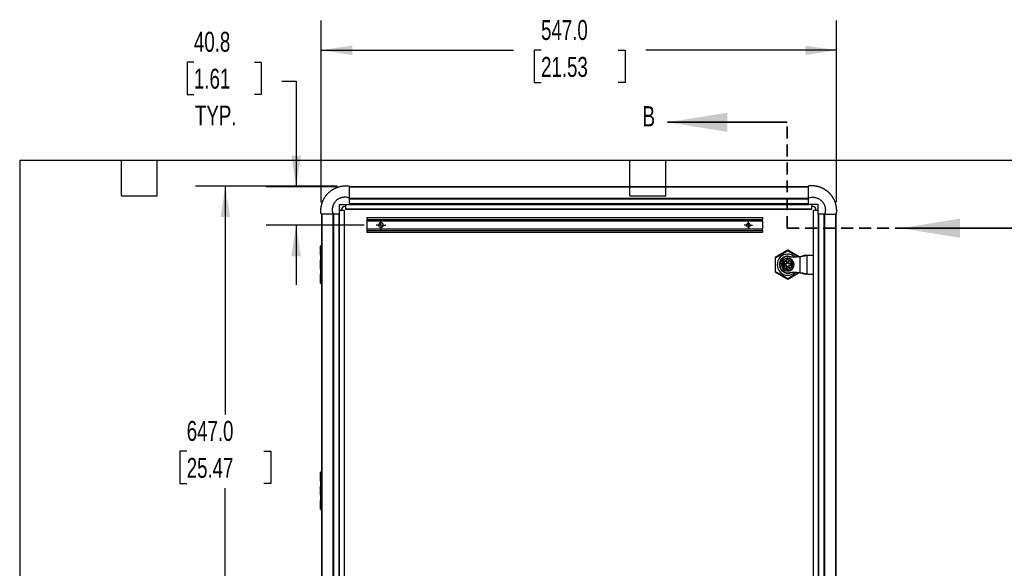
# Model space of a CAD drawing. Header units: millimetres. Extents: x 32 to 2713, y 32 to 2054.
# Tile 2 of 10: x 32 to 1077, y 614 to 1197. Entities that reach past the tile are written whole.
import ezdxf

# ---------------------------------------------------------------- set-up
doc = ezdxf.new("R2010")
doc.units = ezdxf.units.MM
doc.header["$LTSCALE"] = 10
doc.linetypes.add('CENTERX2', pattern=[20.32, 12.7, -2.54, 2.54, -2.54])
doc.linetypes.add('HIDDEN', pattern=[1.905, 1.27, -0.635])
doc.layers.add('CENTER', color=40, linetype='CENTERX2')
doc.layers.add('DIMENSIONS', color=140, linetype='Continuous', lineweight=25)
doc.layers.add('TEXT', color=140, linetype='Continuous', lineweight=25)
doc.styles.add('SLDTEXTSTYLE0', font='TXT', dxfattribs={"width": 0.7})
doc.dimstyles.new('SLDDIMSTYLE0', dxfattribs={"dimtxt": 21.580078, "dimasz": 33.02, "dimexe": 0, "dimexo": 0.0625, "dimgap": 5.39502, "dimtad": 0, "dimtih": 1, "dimtoh": 1, "dimrnd": 1e-09, "dimzin": 4, "dimdsep": 46, "dimtxsty": 'SLDTEXTSTYLE0', "dimsah": 1, "dimcen": 0.09, "dimadec": 0, "dimazin": 1, "dimtfac": 1, "dimtofl": 0, "dimtmove": 0, "dimatfit": 3, "dimfxl": 0, "dimfrac": 2, "dimtolj": 1, "dimtzin": 12, "dimarcsym": 0})
doc.dimstyles.new('SLDDIMSTYLE1', dxfattribs={"dimtxt": 21.580078, "dimasz": 33.02, "dimexe": 0, "dimexo": 0.0625, "dimgap": 5.39502, "dimtad": 0, "dimtih": 1, "dimtoh": 1, "dimrnd": 1e-09, "dimzin": 12, "dimdsep": 46, "dimtxsty": 'SLDTEXTSTYLE0', "dimsah": 1, "dimcen": 0.09, "dimadec": 0, "dimazin": 3, "dimtfac": 1, "dimtmove": 0, "dimatfit": 0, "dimfxl": 0, "dimfrac": 2, "dimtolj": 1, "dimtzin": 12, "dimarcsym": 0})

# ---------------------------------------------------------------- blocks, each defined once
blk = doc.blocks.new('_D')
at = {"layer": 'DIMENSIONS'}
for p, q in [((351.7, 1003.1), (351.7, 1196)), ((898.6, 1003.1), (898.6, 1196)), ((351.7, 1164.3), (555.8, 1164.3)), ((585.1, 1164.3), (577.8, 1164.3)), ((577.8, 1164.3), (577.8, 1130)), ((667.1, 1164.3), (674.4, 1164.3)), ((674.4, 1164.3), (674.4, 1130)), ((898.6, 1164.3), (696.4, 1164.3)), ((577.8, 1130), (585.1, 1130)), ((674.4, 1130), (667.1, 1130))]:
    blk.add_line(p, q, dxfattribs=at)
for points in [[(351.7, 1164.3), (384.7, 1159.2), (384.7, 1169.3)], [(898.6, 1164.3), (865.6, 1169.3), (865.6, 1159.2)]]:
    blk.add_solid(points, dxfattribs=at)
at = {"layer": 'DIMENSIONS', "char_height": 21.17, "attachment_point": 1, "style": 'SLDTEXTSTYLE0'}
for s, insert in [('547.0', (585.1, 1196.4)), ('21.53', (585.1, 1157.2))]:
    blk.add_mtext(s, dxfattribs=dict(at, insert=insert))
blk = doc.blocks.new('_D_1')
at = {"layer": 'DIMENSIONS'}
for p, q in [((368.7, 1020.1), (218.2, 1020.1)), ((250, 1020.1), (250, 777.7)), ((209, 738.5), (201.7, 738.5)), ((201.7, 738.5), (201.7, 704.2)), ((291, 738.5), (298.3, 738.5)), ((298.3, 738.5), (298.3, 704.2)), ((201.7, 704.2), (209, 704.2)), ((298.3, 704.2), (291, 704.2)), ((250, 373.1), (250, 699.4)), ((368.7, 373.1), (218.2, 373.1))]:
    blk.add_line(p, q, dxfattribs=at)
for points in [[(250, 1020.1), (244.9, 987.1), (255.1, 987.1)], [(250, 373.1), (255.1, 406.1), (244.9, 406.1)]]:
    blk.add_solid(points, dxfattribs=at)
at = {"layer": 'DIMENSIONS', "char_height": 21.17, "attachment_point": 1, "style": 'SLDTEXTSTYLE0'}
for s, insert in [('647.0', (209, 770.7)), ('25.47', (209, 731.5))]:
    blk.add_mtext(s, dxfattribs=dict(at, insert=insert))
blk = doc.blocks.new('_D_2')
at = {"layer": 'DIMENSIONS'}
for p, q in [((216.7, 1151.7), (209.5, 1151.7)), ((209.5, 1151.7), (209.5, 1117.4)), ((280.8, 1151.7), (288.1, 1151.7)), ((288.1, 1151.7), (288.1, 1117.4)), ((309.8, 1131.5), (325.1, 1131.5)), ((325.1, 1131.5), (325.1, 1019.4)), ((209.5, 1117.4), (216.7, 1117.4)), ((288.1, 1117.4), (280.8, 1117.4)), ((368.7, 1019.4), (293.4, 1019.4)), ((397.4, 978.6), (293.4, 978.6)), ((325.1, 978.6), (325.1, 915.1))]:
    blk.add_line(p, q, dxfattribs=at)
for points in [[(325.1, 1019.4), (330.2, 1052.4), (320, 1052.4)], [(325.1, 978.6), (320, 945.6), (330.2, 945.6)]]:
    blk.add_solid(points, dxfattribs=at)
at = {"layer": 'DIMENSIONS', "char_height": 21.17, "attachment_point": 1, "style": 'SLDTEXTSTYLE0'}
for s, insert in [('40.8', (216.7, 1183.9)), ('1.61', (216.7, 1144.7)), ('TYP.', (217.8, 1105.6))]:
    blk.add_mtext(s, dxfattribs=dict(at, insert=insert))
blk = doc.blocks.new('SW_CENTERMARKSYMBOL_0')
at = {"layer": 'CENTER', "color": 0}
for p, q in [((-2.5, 0), (-4.5, 0)), ((0, 0), (-2.5, 0)), ((0, 2.5), (0, 4.5)), ((0, 0), (0, 2.5)), ((0, 0), (0, -2.5)), ((0, 0), (2.5, 0)), ((2.5, 0), (4.5, 0)), ((0, -2.5), (0, -4.5))]:
    blk.add_line(p, q, dxfattribs=at)
blk = doc.blocks.new('SW_CENTERMARKSYMBOL_1')
at = {"layer": 'CENTER', "color": 0}
for p, q in [((-2.54, 0), (-5.04, 0)), ((0, 0), (-2.54, 0)), ((0, 2.54), (0, 5.04)), ((0, 0), (0, 2.54)), ((0, 0), (0, -2.54)), ((0, 0), (2.54, 0)), ((2.54, 0), (5.04, 0)), ((0, -2.54), (0, -5.04))]:
    blk.add_line(p, q, dxfattribs=at)

msp = doc.modelspace()

# ---------------------------------------------------------------- linework, layer by layer
at = {"color": 7, "linetype": 'Continuous', "lineweight": 35}
for p, q in [((846.456, 1087.812), (719.456, 1087.812)), ((1093.341, 975.359), (966.341, 975.359))]:
    msp.add_line(p, q, dxfattribs=at)
at = {"color": 7, "linetype": 'HIDDEN', "lineweight": 35}
for q in [(846.456, 1087.812), (966.341, 975.359)]:
    msp.add_line((846.456, 975.359), q, dxfattribs=at)
for p, q in [((381.416, 1019.397), (868.879, 1019.397)), ((868.879, 1019.349), (381.416, 1019.349)), ((359.002, 1012.426), (358.988, 1012.411)), ((381.416, 1007.327), (868.879, 1007.327)), ((381.416, 1006.584), (868.879, 1006.584)), ((891.306, 1012.411), (891.292, 1012.426)), ((376.118, 994.118), (371.147, 994.118)), ((373.461, 995.13), (373.461, 994.118)), ((376.118, 994.118), (376.118, 399.118)), ((376.368, 994.118), (376.118, 994.118)), ((376.368, 399.118), (376.368, 994.118)), ((377.647, 998.334), (376.666, 998.334)), ((377.647, 1000.618), (377.647, 995.647)), ((872.647, 995.647), (377.647, 995.647)), ((377.647, 995.647), (377.647, 995.397)), ((377.647, 995.397), (872.647, 995.397)), ((868.879, 1001.388), (381.416, 1001.388)), ((381.416, 1000.897), (868.879, 1000.897)), ((381.416, 1000.647), (868.879, 1000.647)), ((872.647, 995.647), (872.647, 1000.618)), ((873.629, 998.334), (872.647, 998.334)), ((872.647, 995.397), (872.647, 995.647)), ((873.926, 994.118), (873.926, 399.118)), ((874.176, 994.118), (873.926, 994.118)), ((874.176, 399.118), (874.176, 994.118)), ((879.147, 994.118), (874.176, 994.118)), ((876.833, 994.118), (876.833, 995.13)), ((352.368, 402.856), (352.368, 990.38)), ((352.416, 990.38), (352.416, 402.856)), ((364.438, 402.856), (364.438, 990.38)), ((365.181, 402.856), (365.181, 990.38)), ((370.377, 990.38), (370.377, 402.856)), ((370.868, 402.856), (370.868, 990.38)), ((371.118, 402.856), (371.118, 990.38)), ((400.147, 986.618), (820.147, 986.618)), ((400.147, 986.618), (400.147, 984.618)), ((400.147, 984.618), (820.147, 984.618)), ((400.147, 984.618), (400.147, 982.918)), ((820.147, 982.918), (400.147, 982.918)), ((400.147, 982.918), (400.147, 982.718)), ((820.147, 982.718), (400.147, 982.718)), ((400.147, 982.718), (400.147, 974.518)), ((820.147, 986.618), (820.147, 984.618)), ((820.147, 982.918), (820.147, 984.618)), ((820.147, 982.718), (820.147, 982.918)), ((820.147, 982.718), (820.147, 974.518)), ((879.176, 990.38), (879.176, 402.856)), ((879.426, 990.38), (879.426, 402.856)), ((879.917, 402.856), (879.917, 990.38)), ((885.113, 990.38), (885.113, 402.856)), ((885.856, 990.38), (885.856, 402.856)), ((897.879, 402.856), (897.879, 990.38)), ((897.926, 990.38), (897.926, 402.856)), ((400.147, 974.518), (400.147, 974.318)), ((400.147, 974.518), (820.147, 974.518)), ((820.147, 974.318), (400.147, 974.318)), ((400.147, 974.318), (400.147, 972.618)), ((820.147, 972.618), (400.147, 972.618)), ((400.147, 972.618), (400.147, 970.618)), ((820.147, 974.318), (820.147, 974.518)), ((820.147, 972.618), (820.147, 974.318)), ((820.147, 972.618), (820.147, 970.618)), ((820.147, 970.618), (400.147, 970.618)), ((350.947, 956.118), (350.986, 956.118)), ((350.947, 946.837), (350.947, 956.118)), ((350.986, 956.118), (350.986, 946.876)), ((350.986, 956.118), (352.368, 956.118)), ((846.897, 951.918), (833.647, 944.268)), ((834.047, 944.037), (846.897, 951.456)), ((846.897, 951.918), (846.897, 951.456)), ((858.884, 944.997), (846.897, 951.918)), ((846.897, 951.456), (858.172, 944.946)), ((350.986, 946.876), (350.947, 946.837)), ((350.947, 946.531), (350.947, 941.762)), ((350.947, 931.837), (350.947, 941.399)), ((350.947, 941.399), (350.955, 941.391)), ((350.955, 941.391), (350.955, 931.845)), ((352.291, 941.391), (350.955, 941.391)), ((352.291, 941.391), (352.3, 941.399)), ((833.647, 944.268), (834.047, 944.037)), ((833.647, 944.268), (833.647, 928.968)), ((834.047, 929.199), (834.047, 944.037)), ((841.888, 939.125), (845.222, 941.41)), ((844.047, 945.155), (844.047, 944.58)), ((845.222, 941.41), (846.365, 942.194)), ((845.293, 941.306), (845.222, 941.41)), ((845.555, 940.989), (845.356, 940.974)), ((845.356, 940.974), (845.593, 937.921)), ((845.407, 941.22), (845.358, 941.326)), ((845.5, 941.358), (846.478, 942.029)), ((845.792, 937.936), (845.555, 940.989)), ((846.478, 942.029), (846.365, 942.194)), ((846.398, 943.063), (846.375, 943.348)), ((846.564, 942.209), (846.478, 942.029)), ((846.478, 942.029), (847.547, 941.517)), ((846.564, 942.209), (847.814, 941.611)), ((847.543, 941.22), (847.786, 938.091)), ((847.811, 941.604), (847.76, 941.497)), ((847.814, 941.611), (847.811, 941.604)), ((847.814, 941.611), (851.46, 939.867)), ((860.275, 928.14), (860.275, 945.096)), ((867.471, 926.763), (867.471, 946.473)), ((873.926, 946.518), (868.132, 946.518)), ((350.955, 931.845), (350.947, 931.837)), ((350.947, 931.474), (350.947, 926.705)), ((350.955, 931.845), (352.291, 931.845)), ((352.3, 931.836), (352.291, 931.845)), ((842.002, 938.96), (841.802, 938.945)), ((842.222, 933.534), (841.802, 938.945)), ((841.888, 939.125), (842.002, 938.96)), ((842.002, 938.96), (843.472, 939.968)), ((842.421, 933.549), (842.002, 938.96)), ((842.222, 933.534), (842.421, 933.549)), ((842.421, 933.549), (842.335, 933.369)), ((845.98, 931.625), (842.335, 933.369)), ((844.029, 932.78), (842.421, 933.549)), ((845.409, 937.706), (843.614, 937.567)), ((843.614, 937.567), (843.799, 935.174)), ((843.829, 937.383), (843.614, 937.567)), ((843.799, 935.174), (843.983, 935.389)), ((843.799, 935.174), (845.594, 935.313)), ((843.829, 937.383), (845.424, 937.507)), ((843.983, 935.389), (843.829, 937.383)), ((845.579, 935.513), (843.983, 935.389)), ((845.424, 937.507), (845.409, 937.706)), ((845.579, 935.513), (845.594, 935.313)), ((845.792, 937.936), (845.593, 937.921)), ((847.701, 939.188), (845.707, 939.033)), ((845.746, 938.535), (847.74, 938.689)), ((846.008, 935.145), (845.809, 935.129)), ((845.809, 935.129), (846.046, 932.077)), ((845.98, 931.625), (846.035, 931.738)), ((847.23, 931.027), (845.98, 931.625)), ((846.245, 932.092), (846.008, 935.145)), ((846.046, 932.077), (846.245, 932.092)), ((848.049, 934.701), (846.055, 934.547)), ((846.093, 934.048), (848.087, 934.203)), ((846.102, 931.729), (846.134, 931.841)), ((847.525, 931.107), (846.247, 931.719)), ((847.419, 929.888), (847.397, 930.173)), ((847.525, 931.107), (847.43, 931.042)), ((848.573, 931.826), (847.525, 931.107)), ((848.002, 935.299), (848.245, 932.171)), ((848.216, 937.723), (849.811, 937.847)), ((849.965, 935.853), (848.37, 935.729)), ((848.501, 931.93), (848.573, 931.826)), ((851.906, 934.111), (848.573, 931.826)), ((849.765, 940.456), (851.373, 939.687)), ((849.811, 937.847), (849.965, 935.853)), ((851.793, 934.276), (850.323, 933.268)), ((851.373, 939.687), (851.46, 939.867)), ((851.573, 939.702), (851.373, 939.687)), ((851.373, 939.687), (851.793, 934.276)), ((851.573, 939.702), (851.992, 934.291)), ((851.793, 934.276), (851.992, 934.291)), ((851.906, 934.111), (851.793, 934.276)), ((350.947, 926.399), (350.986, 926.36)), ((350.947, 917.118), (350.947, 926.399)), ((350.986, 926.36), (350.986, 917.118)), ((833.647, 928.968), (834.047, 929.199)), ((833.647, 928.968), (846.897, 921.318)), ((846.897, 921.78), (834.047, 929.199)), ((858.172, 928.29), (846.897, 921.78)), ((846.897, 921.318), (858.884, 928.239)), ((846.897, 921.318), (846.897, 921.78)), ((868.132, 926.718), (873.926, 926.718)), ((350.986, 917.118), (350.947, 917.118)), ((352.368, 917.118), (350.986, 917.118)), ((350.947, 716.118), (350.986, 716.118)), ((350.947, 706.837), (350.947, 716.118)), ((350.986, 716.118), (350.986, 706.876)), ((350.986, 716.118), (352.368, 716.118)), ((350.986, 706.876), (350.947, 706.837)), ((350.947, 706.531), (350.947, 701.762)), ((350.947, 691.837), (350.947, 701.399)), ((350.947, 701.399), (350.955, 701.391)), ((350.955, 701.391), (350.955, 691.845)), ((352.291, 701.391), (350.955, 701.391)), ((352.291, 701.391), (352.3, 701.399)), ((350.955, 691.845), (350.947, 691.837)), ((350.947, 691.474), (350.947, 686.705)), ((350.955, 691.845), (352.291, 691.845)), ((352.3, 691.836), (352.291, 691.845)), ((350.947, 686.399), (350.986, 686.36)), ((350.947, 677.118), (350.947, 686.399)), ((350.986, 686.36), (350.986, 677.118)), ((350.986, 677.118), (350.947, 677.118)), ((352.368, 677.118), (350.986, 677.118))]:
    msp.add_line(p, q)
at = {"flags": 128}
msp.add_lwpolyline([(850.29, 944.954), (848.776, 945.42), (846.897, 945.618)], dxfattribs=at)
for centre, radius, start, end in [((376.561, 995.235), 3.102, 88.06163, 181.938371), ((873.734, 995.235), 3.102, 358.06163, 91.938371), ((415.147, 978.618), 2.5, 0, 180), ((415.147, 978.618), 2.5, 180, 0), ((805.147, 978.618), 2.009, 0, 180), ((805.147, 978.618), 2.009, 180, 0), ((351.447, 956.118), 0.5, 90.001091, 180.001091), ((351.486, 956.118), 0.5, 90.001091, 180.001091), ((846.897, 936.618), 11.223, 46.973191, 313.116819), ((846.897, 936.618), 9, 108.461458, 270), ((847.022, 936.618), 8.5, 77.357388, 282.642612), ((846.897, 936.618), 6.75, 94.432446, 274.432446), ((846.897, 936.618), 6.464, 94.432446, 184.432446), ((847.51, 936.665), 5.017, 114.791666, 254.073226), ((846.897, 936.618), 9, 90, 108.461458), ((845.335, 941.245), 0.2, 27.5229, 124.432446), ((845.323, 941.402), 0.2, 294.791666, 341.341992), ((846.542, 942.465), 0.324, 208.639738, 236.926326), ((846.478, 942.029), 0.2, 64.432446, 124.432446), ((846.897, 936.618), 6.75, 274.432446, 94.432446), ((846.897, 936.618), 6.464, 4.432446, 94.432446), ((846.347, 942.45), 0.324, 311.938567, 340.225154), ((846.284, 936.57), 5.017, 293.21818, 75.646713), ((846.897, 936.618), 6.464, 184.432446, 274.432446), ((841.655, 939.234), 0.324, 268.639739, 296.926331), ((842.002, 938.96), 0.2, 124.432446, 184.432446), ((841.571, 939.058), 0.324, 11.938567, 40.225154), ((842.121, 933.226), 0.324, 71.938567, 100.225154), ((842.421, 933.549), 0.2, 184.432446, 244.432446), ((842.011, 933.386), 0.324, 328.639739, 356.926331), ((845.393, 937.906), 0.4, 274.432446, 4.432446), ((845.61, 935.114), 0.4, 4.432446, 94.432446), ((846.067, 931.805), 0.2, 244.432446, 341.341992), ((846.079, 931.649), 0.2, 27.5229, 74.073226), ((847.447, 930.785), 0.324, 131.938567, 160.225154), ((847.317, 931.207), 0.2, 244.432446, 274.432445), ((847.317, 931.207), 0.2, 274.432445, 304.432446), ((846.897, 936.618), 6.464, 274.432446, 4.432446), ((847.253, 930.77), 0.324, 28.639739, 56.926331), ((848.185, 938.122), 0.4, 184.432446, 274.432446), ((848.401, 935.33), 0.4, 94.432446, 184.432446), ((848.459, 931.991), 0.2, 188.883828, 274.432446), ((848.459, 931.991), 0.2, 274.432446, 304.432446), ((851.783, 939.85), 0.324, 148.639738, 176.926326), ((851.373, 939.687), 0.2, 4.432446, 64.432446), ((851.673, 940.01), 0.324, 251.938567, 280.225154), ((851.793, 934.276), 0.2, 304.432446, 4.432446), ((852.223, 934.178), 0.324, 191.938567, 220.225154), ((852.139, 934.002), 0.324, 88.639738, 116.926326), ((846.897, 936.618), 9, 270, 292.023462), ((351.447, 917.118), 0.5, 179.998909, 269.998909), ((351.486, 917.118), 0.5, 179.998909, 269.998909), ((351.447, 716.118), 0.5, 90.001091, 180.001091), ((351.486, 716.118), 0.5, 90.001091, 180.001091), ((351.447, 677.118), 0.5, 179.998909, 269.998909), ((351.486, 677.118), 0.5, 179.998909, 269.998909)]:
    msp.add_arc(centre, radius, start, end)
for centre, major_axis, start_param, end_param in [((354.947, 946.837), (4, 0), 3.13286601, 4.01171857), ((354.947, 941.399), (4, 0), 2.27146674, 3.1503193), ((354.947, 946.531), (4, 0), 2.27146674, 3.14159265), ((354.947, 941.762), (4, 0), 3.14159265, 3.98110664), ((352.986, 946.876), (2, 0), 1.88499868, 3.13286601), ((354.947, 931.837), (4, 0), 3.13286601, 4.01171857), ((354.947, 931.474), (4, 0), 2.29834099, 3.14159265), ((354.947, 926.399), (4, 0), 2.27146674, 3.1503193), ((354.947, 926.705), (4, 0), 3.14159265, 4.01171857), ((352.986, 926.36), (2, 0), 3.1503193, 4.39818663), ((354.947, 706.837), (4, 0), 3.13286601, 4.01171857), ((354.947, 701.399), (4, 0), 2.27146674, 3.1503193), ((354.947, 706.531), (4, 0), 2.27146674, 3.14159265), ((354.947, 701.762), (4, 0), 3.14159265, 4.01171857), ((352.986, 706.876), (2, 0), 1.88499868, 3.13286601), ((354.947, 691.837), (4, 0), 3.13286601, 4.01171857), ((354.947, 691.474), (4, 0), 2.27146674, 3.14159265), ((354.947, 686.399), (4, 0), 2.27146674, 3.1503193), ((354.947, 686.705), (4, 0), 3.14159265, 4.01171857), ((352.986, 686.36), (2, 0), 3.1503193, 4.39818663)]:
    msp.add_ellipse(centre, major_axis=major_axis, ratio=0.00872687, start_param=start_param, end_param=end_param)
for points, knots in [([(351.666, 990.38), (351.662, 990.41), (351.653, 990.473), (351.641, 990.572), (351.627, 990.679), (351.613, 990.796), (351.599, 990.921), (351.584, 991.056), (351.569, 991.199), (351.554, 991.351), (351.539, 991.512), (351.524, 991.681), (351.509, 991.86), (351.496, 992.047), (351.483, 992.244), (351.47, 992.449), (351.46, 992.662), (351.45, 992.885), (351.442, 993.116), (351.436, 993.356), (351.432, 993.605), (351.431, 993.862), (351.431, 994.128), (351.435, 994.402), (351.442, 994.685), (351.452, 994.977), (351.466, 995.276), (351.484, 995.585), (351.506, 995.901), (351.533, 996.226), (351.564, 996.559), (351.601, 996.899), (351.643, 997.248), (351.691, 997.605), (351.745, 997.969), (351.805, 998.341), (351.873, 998.721), (351.947, 999.107), (352.029, 999.501), (352.12, 999.902), (352.218, 1000.31), (352.325, 1000.725), (352.441, 1001.146), (352.567, 1001.573), (352.702, 1002.007), (352.847, 1002.446), (353.004, 1002.891), (353.171, 1003.341), (353.349, 1003.796), (353.54, 1004.256), (353.743, 1004.72), (353.959, 1005.189), (354.187, 1005.662), (354.43, 1006.138), (354.687, 1006.618), (354.958, 1007.1), (355.244, 1007.585), (355.546, 1008.072), (355.864, 1008.56), (356.198, 1009.049), (356.549, 1009.539), (356.916, 1010.028), (357.301, 1010.517), (357.703, 1011.003), (358.122, 1011.486), (358.559, 1011.966), (359.014, 1012.442), (359.488, 1012.912), (359.979, 1013.376), (360.489, 1013.833), (361.017, 1014.282), (361.563, 1014.722), (362.127, 1015.152), (362.708, 1015.572), (363.307, 1015.98), (363.923, 1016.376), (364.556, 1016.758), (365.205, 1017.126), (365.872, 1017.478), (366.554, 1017.814), (367.254, 1018.134), (367.97, 1018.436), (368.702, 1018.72), (369.45, 1018.985), (370.214, 1019.229), (370.994, 1019.453), (371.789, 1019.655), (372.599, 1019.833), (373.424, 1019.988), (374.263, 1020.118), (375.116, 1020.223), (375.981, 1020.3), (376.86, 1020.349), (377.75, 1020.369), (378.652, 1020.359), (379.565, 1020.317), (380.489, 1020.244), (381.105, 1020.168), (381.416, 1020.13)], [0, 0, 0, 0, 0.00186707, 0.00391708, 0.00614979, 0.00856493, 0.01116223, 0.0139414, 0.01690213, 0.02004411, 0.02336702, 0.02687051, 0.03055426, 0.03441792, 0.03846114, 0.04268358, 0.04708489, 0.05166473, 0.05642275, 0.06135864, 0.06647205, 0.07176269, 0.07723026, 0.08287446, 0.08869503, 0.09469173, 0.10086432, 0.1072126, 0.11373638, 0.12043552, 0.12730988, 0.13435938, 0.14158395, 0.14898356, 0.15655823, 0.16430801, 0.17223299, 0.18033331, 0.18860914, 0.19706074, 0.20568838, 0.2144924, 0.22347321, 0.23263127, 0.24196711, 0.25148133, 0.26117473, 0.27104845, 0.28110384, 0.29134239, 0.30176577, 0.31237581, 0.32317453, 0.33416415, 0.34534709, 0.35672601, 0.36830379, 0.38008348, 0.39206602, 0.40425004, 0.41663385, 0.42921554, 0.44199304, 0.45496408, 0.46812623, 0.48147693, 0.49501353, 0.50873333, 0.52263355, 0.5367111, 0.55096245, 0.56538363, 0.57997028, 0.59471759, 0.6096204, 0.62467316, 0.63987124, 0.65521633, 0.67071232, 0.68636333, 0.70217373, 0.71814809, 0.73429125, 0.7506083, 0.76710423, 0.78378299, 0.80064853, 0.81770508, 0.83495717, 0.85240975, 0.87006815, 0.88793816, 0.90602612, 0.9243389, 0.94288404, 0.96166979, 0.98070515, 1, 1, 1, 1]), ([(381.416, 1020.13), (381.416, 1020.062), (381.416, 1019.733), (381.416, 1018.864), (381.416, 1018.511), (381.416, 1017.886), (381.416, 1017.661), (381.416, 1017.179), (381.416, 1016.922), (381.416, 1015.568), (381.416, 1014.259), (381.416, 1011.964), (381.416, 1011.143), (381.416, 1009.827), (381.416, 1009.373), (381.416, 1008.441), (381.416, 1007.963), (381.416, 1007.473)], [0, 0, 0, 0, 0.25, 0.25, 0.375, 0.375, 0.4375, 0.4375, 0.5, 0.5, 0.75, 0.75, 0.875, 0.875, 0.9375, 0.9375, 1, 1, 1, 1]), ([(898.629, 990.38), (898.629, 990.385), (898.631, 990.399), (898.635, 990.425), (898.64, 990.462), (898.646, 990.509), (898.653, 990.567), (898.662, 990.635), (898.671, 990.713), (898.682, 990.802), (898.693, 990.901), (898.706, 991.011), (898.718, 991.131), (898.732, 991.262), (898.746, 991.403), (898.759, 991.554), (898.773, 991.716), (898.787, 991.888), (898.8, 992.07), (898.813, 992.263), (898.825, 992.466), (898.835, 992.68), (898.845, 992.904), (898.852, 993.138), (898.858, 993.383), (898.862, 993.637), (898.863, 993.902), (898.862, 994.177), (898.857, 994.462), (898.849, 994.758), (898.837, 995.063), (898.822, 995.378), (898.801, 995.703), (898.776, 996.038), (898.746, 996.382), (898.71, 996.736), (898.668, 997.1), (898.62, 997.473), (898.565, 997.855), (898.503, 998.246), (898.433, 998.646), (898.355, 999.055), (898.268, 999.473), (898.173, 999.898), (898.068, 1000.332), (897.954, 1000.774), (897.828, 1001.223), (897.692, 1001.68), (897.545, 1002.144), (897.385, 1002.615), (897.213, 1003.093), (897.028, 1003.577), (896.83, 1004.066), (896.618, 1004.562), (896.392, 1005.062), (896.151, 1005.566), (895.894, 1006.075), (895.622, 1006.588), (895.333, 1007.103), (895.026, 1007.622), (894.701, 1008.144), (894.358, 1008.667), (893.996, 1009.192), (893.614, 1009.717), (893.212, 1010.242), (892.791, 1010.766), (892.349, 1011.287), (891.886, 1011.804), (891.402, 1012.317), (890.898, 1012.824), (890.372, 1013.324), (889.825, 1013.816), (889.257, 1014.299), (888.668, 1014.772), (888.058, 1015.233), (887.428, 1015.682), (886.779, 1016.117), (886.109, 1016.536), (885.42, 1016.94), (884.712, 1017.326), (883.983, 1017.694), (883.235, 1018.044), (882.467, 1018.375), (881.679, 1018.685), (880.873, 1018.972), (880.048, 1019.237), (879.205, 1019.476), (878.344, 1019.69), (877.465, 1019.878), (876.569, 1020.037), (875.657, 1020.167), (874.729, 1020.266), (873.786, 1020.333), (872.829, 1020.366), (871.858, 1020.365), (870.875, 1020.326), (869.879, 1020.252), (869.214, 1020.171), (868.879, 1020.13)], [0, 0, 0, 0, 0.00032936, 0.00087494, 0.00163667, 0.00261442, 0.00380806, 0.00521741, 0.00684227, 0.00868241, 0.01073757, 0.01300747, 0.01549181, 0.01819026, 0.02110248, 0.02422812, 0.02756679, 0.03111812, 0.03488171, 0.03885717, 0.04304411, 0.04744211, 0.0520508, 0.05686977, 0.06189866, 0.0671371, 0.07258474, 0.07824127, 0.08410637, 0.09017978, 0.09646125, 0.10295058, 0.1096476, 0.11655218, 0.12366425, 0.13098374, 0.13851049, 0.14624423, 0.15418469, 0.16233162, 0.17068474, 0.17924381, 0.18800857, 0.19697892, 0.20615553, 0.21553937, 0.2251316, 0.23493356, 0.24494682, 0.25517308, 0.26561309, 0.27626641, 0.28713245, 0.2982105, 0.30949974, 0.32099967, 0.33271356, 0.34464698, 0.35680622, 0.3691983, 0.38183067, 0.3947057, 0.40782138, 0.42117521, 0.43476435, 0.44858564, 0.4626356, 0.47691049, 0.49140632, 0.50611893, 0.52104406, 0.53617698, 0.55151237, 0.56704421, 0.58276587, 0.59867009, 0.61474903, 0.63099442, 0.64740534, 0.66399366, 0.68077316, 0.6977577, 0.71495225, 0.73235406, 0.74996007, 0.76776928, 0.78578892, 0.80402881, 0.82249912, 0.84120583, 0.86015141, 0.87933859, 0.89877237, 0.91846185, 0.93841739, 0.95865038, 0.97917334, 1, 1, 1, 1]), ([(868.879, 1007.473), (868.879, 1009.434), (868.879, 1011.175), (868.879, 1013.471), (868.879, 1014.183), (868.879, 1015.171), (868.879, 1015.486), (868.879, 1016.09), (868.879, 1016.377), (868.879, 1017.732), (868.879, 1018.562), (868.879, 1019.436), (868.879, 1019.665), (868.879, 1019.913), (868.879, 1019.98), (868.879, 1020.079), (868.879, 1020.113), (868.879, 1020.13)], [0, 0, 0, 0, 0.25, 0.25, 0.375, 0.375, 0.4375, 0.4375, 0.5, 0.5, 0.75, 0.75, 0.875, 0.875, 0.9375, 0.9375, 1, 1, 1, 1]), ([(381.416, 1007.473), (380.813, 1007.664), (380.21, 1007.853), (378.984, 1008.112), (378.363, 1008.189), (377.107, 1008.266), (376.468, 1008.262), (375.211, 1008.162), (374.592, 1008.068), (373.371, 1007.796), (372.769, 1007.618), (371.88, 1007.285), (371.586, 1007.162), (371.012, 1006.898), (370.731, 1006.757), (369.904, 1006.304), (369.377, 1005.966), (368.367, 1005.214), (367.883, 1004.797), (366.539, 1003.465), (365.78, 1002.466), (364.542, 1000.245), (364.092, 999.075), (363.736, 997.538), (363.676, 997.226), (363.576, 996.599), (363.538, 996.286), (363.457, 995.346), (363.446, 994.72), (363.497, 993.779), (363.525, 993.466), (363.603, 992.839), (363.652, 992.524), (363.774, 991.902), (363.847, 991.593), (364.017, 990.983), (364.115, 990.682), (364.212, 990.38)], [0, 0, 0, 0, 0.0625, 0.0625, 0.125, 0.125, 0.1875, 0.1875, 0.25, 0.25, 0.3125, 0.3125, 0.34375, 0.34375, 0.375, 0.375, 0.4375, 0.4375, 0.5, 0.5, 0.625, 0.625, 0.75, 0.75, 0.78125, 0.78125, 0.8125, 0.8125, 0.875, 0.875, 0.90625, 0.90625, 0.9375, 0.9375, 0.96875, 0.96875, 1, 1, 1, 1]), ([(868.879, 1007.473), (869.482, 1007.664), (870.085, 1007.853), (871.31, 1008.112), (871.932, 1008.189), (873.187, 1008.266), (873.827, 1008.262), (875.083, 1008.162), (875.702, 1008.068), (876.923, 1007.796), (877.525, 1007.618), (878.414, 1007.285), (878.708, 1007.162), (879.283, 1006.898), (879.564, 1006.757), (880.39, 1006.304), (880.918, 1005.966), (881.927, 1005.214), (882.412, 1004.797), (883.755, 1003.465), (884.514, 1002.466), (885.752, 1000.245), (886.202, 999.075), (886.558, 997.538), (886.619, 997.226), (886.718, 996.599), (886.756, 996.286), (886.838, 995.346), (886.848, 994.72), (886.798, 993.779), (886.769, 993.466), (886.692, 992.839), (886.642, 992.524), (886.52, 991.902), (886.448, 991.593), (886.278, 990.983), (886.18, 990.682), (886.082, 990.38)], [0, 0, 0, 0, 0.0625, 0.0625, 0.125, 0.125, 0.1875, 0.1875, 0.25, 0.25, 0.3125, 0.3125, 0.34375, 0.34375, 0.375, 0.375, 0.4375, 0.4375, 0.5, 0.5, 0.625, 0.625, 0.75, 0.75, 0.78125, 0.78125, 0.8125, 0.8125, 0.875, 0.875, 0.90625, 0.90625, 0.9375, 0.9375, 0.96875, 0.96875, 1, 1, 1, 1]), ([(371.147, 990.38), (371.147, 992.086), (371.147, 993.792), (371.147, 997.205), (371.147, 998.912), (371.147, 1000.618)], [0, 0, 0, 0, 0.5, 0.5, 1, 1, 1, 1]), ([(371.147, 1000.618), (372.859, 1000.618), (374.57, 1000.618), (376.281, 1000.618), (377.993, 1000.618), (379.704, 1000.618), (381.416, 1000.618)], [0.0000000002, 0.0000000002, 0.0000000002, 0.0000000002, 0.0051342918, 0.0051342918, 0.0051342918, 0.0102685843, 0.0102685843, 0.0102685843, 0.0102685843]), ([(879.147, 1000.618), (877.436, 1000.618), (875.724, 1000.618), (874.013, 1000.618), (872.301, 1000.618), (870.59, 1000.618), (868.879, 1000.618)], [0.0000000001, 0.0000000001, 0.0000000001, 0.0000000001, 0.0051342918, 0.0051342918, 0.0051342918, 0.0102685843, 0.0102685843, 0.0102685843, 0.0102685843]), ([(879.147, 990.38), (879.147, 992.086), (879.147, 993.792), (879.147, 997.205), (879.147, 998.912), (879.147, 1000.618)], [0, 0, 0, 0, 0.5, 0.5, 1, 1, 1, 1]), ([(364.212, 990.38), (356.412, 990.38), (351.936, 990.38), (351.666, 990.38), (351.666, 990.38), (351.666, 990.38), (351.666, 990.38)], [-0.000054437, -0.000054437, -0.000054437, -0.000054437, 0.998699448, 0.998699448, 0.998699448, 0.998753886, 0.998753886, 0.998753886, 0.998753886]), ([(886.082, 990.38), (893.882, 990.38), (898.359, 990.38), (898.629, 990.38), (898.629, 990.38), (898.629, 990.38), (898.629, 990.38)], [-0.000054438, -0.000054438, -0.000054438, -0.000054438, 0.998699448, 0.998699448, 0.998699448, 0.998753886, 0.998753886, 0.998753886, 0.998753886]), ([(351.486, 956.618), (351.508, 956.618), (351.541, 956.618), (351.729, 956.618), (351.923, 956.618), (352.139, 956.618), (352.299, 956.618), (352.368, 956.618)], [0, 0, 0, 0, 0.32936367, 0.50768185, 0.68742243, 0.86565304, 1, 1, 1, 1]), ([(846.046, 932.077), (845.982, 932.097), (845.856, 932.139), (845.671, 932.212), (845.489, 932.291), (845.31, 932.379), (845.135, 932.473), (844.963, 932.575), (844.649, 932.78), (844.215, 933.126), (843.72, 933.664), (843.309, 934.27), (843.002, 934.921), (842.795, 935.6), (842.691, 936.291), (842.687, 936.991), (842.786, 937.693), (842.99, 938.384), (843.302, 939.046), (843.708, 939.654), (844.117, 940.099), (844.475, 940.412), (844.754, 940.621), (845.047, 940.811), (845.253, 940.92), (845.356, 940.974)], [0, 0, 0, 0, 0.01751617, 0.03496649, 0.05238081, 0.06978918, 0.08722167, 0.10470822, 0.12227849, 0.18605216, 0.25005204, 0.31382405, 0.37782566, 0.43880391, 0.50000748, 0.56098766, 0.62218929, 0.68596319, 0.74996283, 0.81373484, 0.87773645, 0.90834065, 0.93881131, 0.96931054, 1, 1, 1, 1]), ([(843.472, 939.968), (843.529, 940.02), (843.644, 940.124), (843.818, 940.274), (843.993, 940.418), (844.168, 940.555), (844.362, 940.701), (844.518, 940.812), (844.634, 940.892), (844.712, 940.945), (844.849, 941.035), (845.048, 941.162), (845.211, 941.258), (845.293, 941.306)], [0, 0, 0, 0, 0.103049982, 0.204541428, 0.304515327, 0.403014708, 0.500084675, 0.624915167, 0.6561395, 0.687370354, 0.749851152, 0.874109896, 1, 1, 1, 1]), ([(845.293, 941.306), (845.307, 941.314), (845.322, 941.32), (845.338, 941.323), (845.344, 941.324), (845.351, 941.325), (845.358, 941.326)], [0, 0, 0, 0, 0.0000474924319, 0.0000474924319, 0.0000474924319, 0.0000678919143, 0.0000678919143, 0.0000678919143, 0.0000678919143]), ([(845.407, 941.22), (845.407, 941.22), (845.401, 941.192), (845.383, 941.1), (845.37, 941.037), (845.356, 940.974)], [0, 0, 0, 0, 0.5, 0.5, 1, 1, 1, 1]), ([(845.358, 941.326), (845.401, 941.329), (845.441, 941.332), (845.496, 941.336), (845.512, 941.338), (845.512, 941.338)], [0, 0, 0, 0, 0.5, 0.5, 1, 1, 1, 1]), ([(845.512, 941.338), (845.513, 941.337), (845.514, 941.335), (845.521, 941.32), (845.529, 941.297), (845.533, 941.273), (845.534, 941.261)], [0, 0, 0, 0, 0.23090762, 0.47229437, 0.72767362, 1, 1, 1, 1]), ([(846.257, 942.31), (846.272, 942.319), (846.301, 942.338), (846.349, 942.358), (846.399, 942.372), (846.467, 942.381), (846.556, 942.378), (846.62, 942.353), (846.652, 942.341)], [0, 0, 0, 0, 0.12550321, 0.24947675, 0.37382937, 0.50042927, 0.75087348, 1, 1, 1, 1]), ([(847.528, 941.431), (847.528, 941.431), (847.555, 941.454), (847.642, 941.5), (847.704, 941.519), (847.76, 941.497)], [0, 0, 0, 0, 0.5, 0.5, 1, 1, 1, 1]), ([(847.81, 941.603), (847.803, 941.607), (847.78, 941.619), (847.737, 941.626), (847.686, 941.622), (847.637, 941.604), (847.595, 941.574), (847.562, 941.533), (847.541, 941.485), (847.539, 941.45), (847.538, 941.433)], [0, 0, 0, 0, 0.064973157, 0.197891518, 0.331033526, 0.464396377, 0.597977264, 0.731773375, 0.865781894, 1, 1, 1, 1]), ([(848.245, 932.171), (848.308, 932.199), (848.433, 932.257), (848.615, 932.353), (848.793, 932.456), (848.966, 932.567), (849.135, 932.686), (849.299, 932.812), (849.598, 933.062), (850.001, 933.474), (850.439, 934.095), (850.777, 934.777), (850.998, 935.491), (851.107, 936.219), (851.104, 936.943), (850.995, 937.66), (850.776, 938.362), (850.447, 939.034), (850.009, 939.655), (849.48, 940.202), (848.977, 940.578), (848.551, 940.826), (848.226, 940.984), (847.891, 941.118), (847.659, 941.186), (847.543, 941.22)], [0, 0, 0, 0, 0.01749337, 0.0349148, 0.05229624, 0.06966989, 0.08706797, 0.10452257, 0.12206548, 0.18595479, 0.25005581, 0.31393486, 0.37804609, 0.43890949, 0.50000799, 0.56088162, 0.62196992, 0.68585923, 0.74996025, 0.81383934, 0.87795054, 0.90850418, 0.93891457, 0.96935545, 1, 1, 1, 1]), ([(847.76, 941.497), (847.848, 941.462), (848.024, 941.393), (848.24, 941.298), (848.39, 941.229), (848.475, 941.189), (848.603, 941.128), (848.818, 941.02), (849.119, 940.857), (849.444, 940.666), (849.657, 940.526), (849.765, 940.456)], [0, 0, 0, 0, 0.12595218, 0.25031696, 0.31282931, 0.34407323, 0.37530853, 0.50015787, 0.6626477, 0.82919613, 1, 1, 1, 1]), ([(860.275, 945.096), (860.039, 945.067), (859.567, 945.009), (858.858, 944.935), (858.148, 944.869), (857.438, 944.814), (856.728, 944.768), (856.017, 944.732), (855.305, 944.706), (854.593, 944.69), (853.881, 944.683), (853.168, 944.686), (852.455, 944.699), (851.741, 944.722), (851.027, 944.754), (850.313, 944.797), (849.597, 944.848), (849.121, 944.891), (848.883, 944.912)], [0, 0, 0, 0, 0.06250806, 0.12496023, 0.18736822, 0.24974379, 0.31209869, 0.37444469, 0.43679357, 0.4991571, 0.56154704, 0.62397516, 0.68645318, 0.7489928, 0.81160569, 0.87430348, 0.93709774, 1, 1, 1, 1]), ([(866.775, 946.335), (866.323, 946.22), (865.845, 946.104), (864.836, 945.876), (864.303, 945.763), (863.189, 945.546), (862.621, 945.444), (861.464, 945.257), (860.875, 945.172), (860.275, 945.096)], [0, 0, 0, 0, 0.25, 0.25, 0.5, 0.5, 0.75, 0.75, 1, 1, 1, 1]), ([(860.275, 945.096), (860.838, 945.215), (861.383, 945.356), (862.174, 945.593), (862.434, 945.677), (862.934, 945.849), (863.176, 945.937), (863.409, 946.026)], [0, 0, 0, 0, 0.5, 0.5, 0.75, 0.75, 1, 1, 1, 1]), ([(863.409, 946.026), (863.542, 946.047), (863.668, 946.066), (863.913, 946.1), (864.028, 946.114), (864.146, 946.129)], [0, 0, 0, 0, 0.5, 0.5, 1, 1, 1, 1]), ([(864.146, 946.129), (864.649, 946.191), (865.101, 946.231), (865.964, 946.294), (866.373, 946.316), (866.775, 946.335)], [0, 0, 0, 0, 0.5, 0.5, 1, 1, 1, 1]), ([(868.132, 946.518), (867.692, 946.518), (867.263, 946.518), (866.653, 946.518), (866.456, 946.518), (866.082, 946.518), (865.905, 946.518), (865.749, 946.518)], [0, 0, 0, 0, 0.5, 0.5, 0.75, 0.75, 1, 1, 1, 1]), ([(841.648, 938.91), (841.647, 938.927), (841.646, 938.961), (841.652, 939.013), (841.665, 939.063), (841.691, 939.127), (841.738, 939.202), (841.792, 939.246), (841.819, 939.267)], [0, 0, 0, 0, 0.12547843, 0.24940803, 0.3737509, 0.50043463, 0.75079684, 1, 1, 1, 1]), ([(841.854, 936.227), (841.842, 936.375), (841.819, 936.672), (841.785, 937.119), (841.745, 937.638), (841.699, 938.236), (841.665, 938.682), (841.648, 938.91)], [0, 0, 0, 0, 0.16471528, 0.33135712, 0.49994913, 0.74418824, 1, 1, 1, 1]), ([(842.063, 933.545), (842.051, 933.698), (842.028, 933.999), (841.993, 934.446), (841.952, 934.965), (841.905, 935.557), (841.871, 936.005), (841.854, 936.227)], [0, 0, 0, 0, 0.17179347, 0.33847467, 0.50006445, 0.75217192, 1, 1, 1, 1]), ([(842.288, 933.218), (842.272, 933.226), (842.242, 933.242), (842.201, 933.273), (842.164, 933.309), (842.121, 933.364), (842.079, 933.442), (842.069, 933.511), (842.063, 933.545)], [0, 0, 0, 0, 0.12553166, 0.24955524, 0.37391876, 0.50042393, 0.75094043, 1, 1, 1, 1]), ([(843.472, 939.968), (842.622, 938.928), (842.205, 937.601), (842.413, 934.923), (843.029, 933.676), (844.029, 932.78)], [0, 0, 0, 0, 0.5, 0.5, 1, 1, 1, 1]), ([(846.035, 931.738), (845.946, 931.773), (845.771, 931.843), (845.554, 931.938), (845.405, 932.006), (845.319, 932.047), (845.192, 932.108), (844.977, 932.216), (844.675, 932.379), (844.35, 932.57), (844.137, 932.709), (844.029, 932.78)], [0, 0, 0, 0, 0.12595218, 0.25031696, 0.31282931, 0.34407323, 0.37530853, 0.50015787, 0.66264772, 0.82919614, 1, 1, 1, 1]), ([(846.035, 931.738), (846.05, 931.733), (846.065, 931.73), (846.081, 931.729), (846.088, 931.728), (846.095, 931.729), (846.102, 931.729)], [0, 0, 0, 0, 0.0000474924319, 0.0000474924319, 0.0000474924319, 0.0000678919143, 0.0000678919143, 0.0000678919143, 0.0000678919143]), ([(846.046, 932.077), (846.069, 932.016), (846.092, 931.957), (846.124, 931.868), (846.134, 931.841), (846.134, 931.841)], [0, 0, 0, 0, 0.5, 0.5, 1, 1, 1, 1]), ([(846.256, 931.741), (846.256, 931.741), (846.24, 931.74), (846.184, 931.736), (846.145, 931.732), (846.102, 931.729)], [0, 0, 0, 0, 0.5, 0.5, 1, 1, 1, 1]), ([(846.266, 931.821), (846.266, 931.815), (846.267, 931.795), (846.264, 931.768), (846.258, 931.745), (846.257, 931.743), (846.256, 931.741)], [0, 0, 0, 0, 0.11380372, 0.43258888, 0.72614152, 1, 1, 1, 1]), ([(847.537, 930.926), (847.523, 930.917), (847.494, 930.898), (847.446, 930.878), (847.396, 930.864), (847.327, 930.855), (847.239, 930.858), (847.174, 930.883), (847.142, 930.895)], [0, 0, 0, 0, 0.12550323, 0.24947678, 0.37382939, 0.50042927, 0.75087348, 1, 1, 1, 1]), ([(848.262, 931.96), (848.262, 931.96), (848.292, 931.941), (848.385, 931.909), (848.45, 931.9), (848.501, 931.93)], [0, 0, 0, 0, 0.5, 0.5, 1, 1, 1, 1]), ([(850.323, 933.268), (850.265, 933.216), (850.151, 933.112), (849.976, 932.962), (849.802, 932.818), (849.626, 932.681), (849.433, 932.535), (849.277, 932.425), (849.161, 932.344), (849.082, 932.292), (848.945, 932.201), (848.746, 932.074), (848.583, 931.978), (848.501, 931.93)], [0, 0, 0, 0, 0.10299839, 0.20444085, 0.30436831, 0.40282374, 0.49985216, 0.62469898, 0.65593367, 0.68717696, 0.74968805, 0.87403902, 1, 1, 1, 1]), ([(850.323, 933.268), (851.173, 934.307), (851.589, 935.635), (851.382, 938.312), (850.766, 939.56), (849.765, 940.456)], [0, 0, 0, 0, 0.5, 0.5, 1, 1, 1, 1]), ([(851.507, 940.018), (851.522, 940.01), (851.552, 939.994), (851.594, 939.963), (851.631, 939.926), (851.673, 939.872), (851.715, 939.794), (851.726, 939.725), (851.731, 939.691)], [0, 0, 0, 0, 0.125531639, 0.24955521, 0.373918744, 0.500423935, 0.750940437, 1, 1, 1, 1]), ([(851.731, 939.691), (851.743, 939.538), (851.767, 939.237), (851.802, 938.79), (851.842, 938.271), (851.889, 937.679), (851.923, 937.231), (851.941, 937.009)], [0, 0, 0, 0, 0.17179347, 0.33847467, 0.50006445, 0.75217192, 1, 1, 1, 1]), ([(851.941, 937.009), (851.952, 936.861), (851.975, 936.564), (852.01, 936.116), (852.049, 935.598), (852.096, 935), (852.129, 934.554), (852.147, 934.326)], [0, 0, 0, 0, 0.164715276, 0.331357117, 0.499949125, 0.744188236, 1, 1, 1, 1]), ([(852.147, 934.326), (852.147, 934.309), (852.149, 934.275), (852.142, 934.223), (852.129, 934.173), (852.103, 934.108), (852.057, 934.033), (852.002, 933.99), (851.976, 933.968)], [0, 0, 0, 0, 0.12547844, 0.24940804, 0.373750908, 0.500434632, 0.750796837, 1, 1, 1, 1]), ([(848.883, 928.324), (849.121, 928.345), (849.597, 928.388), (850.313, 928.439), (851.027, 928.482), (851.741, 928.514), (852.455, 928.537), (853.168, 928.55), (853.881, 928.553), (854.593, 928.546), (855.305, 928.53), (856.017, 928.504), (856.728, 928.468), (857.438, 928.422), (858.148, 928.367), (858.858, 928.301), (859.567, 928.227), (860.039, 928.169), (860.275, 928.14)], [0, 0, 0, 0, 0.062902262, 0.125696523, 0.188394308, 0.251007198, 0.313546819, 0.376024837, 0.438452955, 0.500842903, 0.563206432, 0.625555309, 0.687901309, 0.750256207, 0.812631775, 0.875039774, 0.937491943, 1, 1, 1, 1]), ([(860.275, 928.14), (860.875, 928.064), (861.465, 927.978), (862.335, 927.838), (862.622, 927.789), (863.192, 927.687), (863.476, 927.634), (864.31, 927.472), (864.839, 927.359), (865.846, 927.131), (866.323, 927.016), (866.775, 926.901)], [0, 0, 0, 0, 0.25, 0.25, 0.375, 0.375, 0.5, 0.5, 0.75, 0.75, 1, 1, 1, 1]), ([(860.275, 928.14), (860.838, 928.021), (861.383, 927.88), (862.174, 927.642), (862.434, 927.559), (862.934, 927.387), (863.176, 927.299), (863.409, 927.21)], [0, 0, 0, 0, 0.5, 0.5, 0.75, 0.75, 1, 1, 1, 1]), ([(864.146, 927.107), (864.028, 927.122), (863.913, 927.136), (863.668, 927.17), (863.542, 927.188), (863.409, 927.21)], [0, 0, 0, 0, 0.5, 0.5, 1, 1, 1, 1]), ([(864.146, 927.107), (864.278, 927.091), (864.549, 927.059), (864.961, 927.019), (865.391, 926.983), (865.838, 926.952), (866.302, 926.924), (866.615, 926.908), (866.775, 926.901)], [0, 0, 0, 0, 0.14748541, 0.30245286, 0.46505935, 0.6354411, 0.81371859, 1, 1, 1, 1]), ([(868.132, 926.718), (867.992, 926.718), (867.72, 926.718), (867.335, 926.718), (866.985, 926.718), (866.669, 926.718), (866.388, 926.718), (866.142, 926.718), (865.929, 926.718), (865.807, 926.718), (865.749, 926.718)], [0, 0, 0, 0, 0.16042602, 0.31059507, 0.45055567, 0.58036784, 0.7001068, 0.80986853, 0.90977773, 1, 1, 1, 1]), ([(351.486, 916.618), (351.508, 916.618), (351.541, 916.618), (351.73, 916.618), (351.967, 916.618), (352.213, 916.618), (352.368, 916.618)], [0, 0, 0, 0, 0.33037419, 0.5097775, 0.68953175, 1, 1, 1, 1]), ([(351.486, 716.618), (351.508, 716.618), (351.541, 716.618), (351.729, 716.618), (351.923, 716.618), (352.139, 716.618), (352.299, 716.618), (352.368, 716.618)], [0, 0, 0, 0, 0.329363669, 0.507681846, 0.687422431, 0.865653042, 1, 1, 1, 1]), ([(351.486, 676.618), (351.508, 676.618), (351.541, 676.618), (351.73, 676.618), (351.967, 676.618), (352.213, 676.618), (352.368, 676.618)], [0, 0, 0, 0, 0.33037419, 0.5097775, 0.68953175, 1, 1, 1, 1])]:
    msp.add_open_spline(points, degree=3, knots=knots)
for points in [[(381.416, 1007.473), (381.416, 1005.188), (381.416, 1002.903), (381.416, 1000.618)], [(868.879, 1000.618), (868.879, 1002.903), (868.879, 1005.188), (868.879, 1007.473)], [(371.147, 990.38), (368.835, 990.38), (366.524, 990.38), (364.212, 990.38)], [(886.083, 990.38), (883.771, 990.38), (881.459, 990.38), (879.147, 990.38)], [(845.555, 940.989), (845.548, 941.086), (845.54, 941.184), (845.534, 941.261)], [(847.528, 941.415), (847.527, 941.426), (847.528, 941.431), (847.528, 941.431)], [(847.528, 941.415), (847.531, 941.383), (847.537, 941.302), (847.543, 941.22)], [(864.593, 946.39), (864.234, 946.31), (863.833, 946.188), (863.409, 946.026)], [(865.749, 946.518), (865.362, 946.518), (864.976, 946.476), (864.593, 946.39)], [(866.775, 946.335), (867.015, 946.397), (867.248, 946.443), (867.471, 946.473)], [(868.132, 946.518), (867.911, 946.518), (867.691, 946.503), (867.471, 946.473)], [(840.452, 936.118), (840.916, 936.154), (841.383, 936.19), (841.854, 936.227)], [(845.593, 937.921), (845.601, 937.811), (845.519, 937.715), (845.409, 937.706)], [(845.594, 935.313), (845.704, 935.322), (845.8, 935.239), (845.809, 935.129)], [(846.266, 931.821), (846.26, 931.898), (846.253, 931.995), (846.245, 932.092)], [(848.245, 932.171), (848.251, 932.088), (848.258, 932.008), (848.26, 931.975)], [(848.262, 931.96), (848.262, 931.96), (848.261, 931.965), (848.26, 931.975)], [(853.342, 937.118), (852.878, 937.082), (852.411, 937.045), (851.941, 937.009)], [(863.409, 927.21), (863.833, 927.048), (864.234, 926.926), (864.593, 926.846)], [(864.593, 926.846), (864.976, 926.76), (865.362, 926.718), (865.749, 926.718)], [(867.471, 926.763), (867.248, 926.793), (867.015, 926.839), (866.775, 926.901)], [(868.132, 926.718), (867.911, 926.718), (867.691, 926.733), (867.471, 926.763)]]:
    msp.add_open_spline(points, degree=3)
at = {"color": 7, "linetype": 'Continuous', "lineweight": 35}
for points in [[(719.456, 1087.812), (782.956, 1077.652), (782.956, 1097.972)], [(966.341, 975.359), (1029.841, 965.199), (1029.841, 985.519)]]:
    msp.add_solid(points, dxfattribs=at)
at = {"layer": 'TEXT'}
for p, q in [((31.75, 1047.75), (1365.25, 1047.75)), ((31.75, 1047.75), (31.75, 31.75)), ((139.7, 1009.65), (139.7, 1047.75)), ((177.8, 1009.65), (177.8, 1047.75)), ((679.45, 1009.65), (679.45, 1047.75)), ((717.55, 1009.65), (717.55, 1047.75)), ((139.7, 1009.65), (177.8, 1009.65)), ((679.45, 1009.65), (717.55, 1009.65))]:
    msp.add_line(p, q, dxfattribs=at)

# ---------------------------------------------------------------- block references
at = {"layer": 'CENTER'}
for name, p in [('SW_CENTERMARKSYMBOL_1', (415.147, 978.618)), ('SW_CENTERMARKSYMBOL_0', (805.147, 978.618))]:
    msp.add_blockref(name, p, dxfattribs=at)

# ---------------------------------------------------------------- texts
at = {"color": 7, "linetype": 'Continuous', "insert": (692.648, 1104.948), "char_height": 21.58, "attachment_point": 1, "style": 'SLDTEXTSTYLE0'}
msp.add_mtext('B', dxfattribs=at)

# ---------------------------------------------------------------- dimensions: what is measured, and where the dimension line sits
at = {"layer": 'DIMENSIONS'}
dim = msp.add_linear_dim(base=(898.629, 1164.254), p1=(351.666, 990.38), p2=(898.629, 990.38), dimstyle='SLDDIMSTYLE0', dxfattribs=at)
dim.commit()
dim.dimension.update_dxf_attribs({"geometry": '_D', "text_midpoint": (626.096, 1164.254), "dimtype": 160})
dim = msp.add_linear_dim(base=(325.101, 978.618), p1=(381.416, 1019.397), p2=(410.107, 978.618), angle=90, text='<>\\PTYP.', dimstyle='SLDDIMSTYLE1', dxfattribs=at)
dim.commit()
dim.dimension.update_dxf_attribs({"geometry": '_D_2', "text_midpoint": (325.101, 1131.549), "dimtype": 160})
dim = msp.add_linear_dim(base=(249.991, 373.106), p1=(381.416, 1020.13), p2=(381.416, 373.106), angle=270, dimstyle='SLDDIMSTYLE0', dxfattribs=at)
dim.commit()
dim.dimension.update_dxf_attribs({"geometry": '_D_1', "text_midpoint": (249.991, 738.546), "dimtype": 160})

doc.saveas('drawing.dxf')
